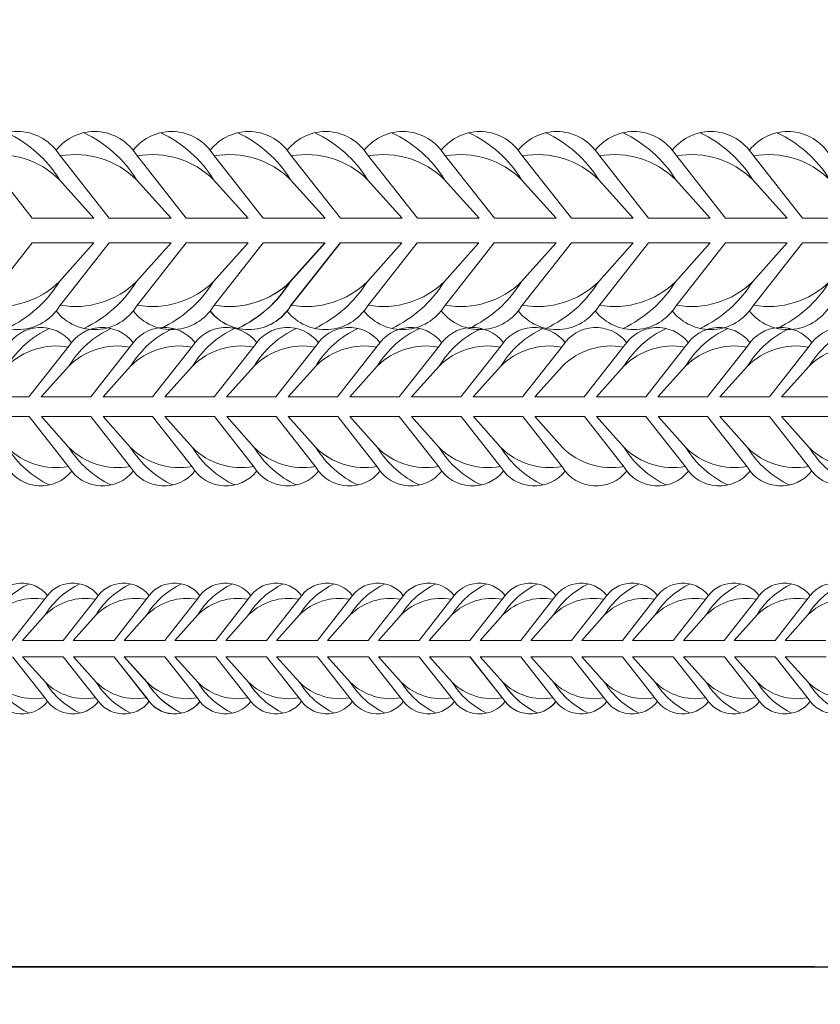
# Model space of a CAD drawing. Extents: x -764262 to 2885205, y 359641 to 616597.
# Tile 32 of 97: x 663847 to 664175, y 429376 to 429780. Entities that reach past the tile are written whole.
import ezdxf

# ---------------------------------------------------------------- set-up
doc = ezdxf.new("R2010")
doc.units = 0
doc.header["$LTSCALE"] = 50
doc.header["$MEASUREMENT"] = 0
doc.layers.get('0').update_dxf_attribs({"linetype": 'CONTINUOUS', "lineweight": 15})
doc.layers.get('DEFPOINTS').update_dxf_attribs({"linetype": 'CONTINUOUS'})
doc.layers.add('gorunus', color=11, linetype='CONTINUOUS')
doc.layers.add('MIM_DUVAR_WALL_50', color=7, linetype='CONTINUOUS', lineweight=30)
doc.styles.add('Arial straight', font='isocpeur.ttf')
doc.dimstyles.new('M 1_25', dxfattribs={"dimtxt": 200, "dimasz": 200, "dimexe": 100, "dimexo": 300, "dimgap": 50, "dimtad": 0, "dimdec": 0, "dimlfac": 0.25, "dimtxsty": 'Arial straight', "dimcen": 1, "dimdle": 100, "dimadec": 0, "dimazin": 0, "dimtfac": 1, "dimtdec": 0, "dimtmove": 0, "dimatfit": 3, "dimldrblk": 'DOTSMALL', "dimfxl": 5, "dimarcsym": 0})

# ---------------------------------------------------------------- blocks, each defined once
blk = doc.blocks.new('8нн')
for points in [[(839642.16, -188517.77), (839658.79, -188496.64, -0.519259), (839685.65, -188495.04, -0.519259)], [(839647.27, -188517.77), (839658.79, -188504.9, -0.146099), (839676.39, -188489.24, 4.502796)], [(839667.9, -188517.77), (839684.53, -188496.64, -0.519259), (839711.39, -188495.04, -0.519259)], [(839673, -188517.77), (839684.53, -188504.9, -0.146099), (839702.13, -188489.24, 4.502796)], [(839693.64, -188517.77), (839710.27, -188496.64, -0.519259), (839737.13, -188495.04, -0.519259)], [(839698.74, -188517.77), (839710.27, -188504.9, -0.146099), (839727.87, -188489.24, 4.502796)], [(839719.37, -188517.77), (839736, -188496.64, -0.519259), (839762.87, -188495.04, -0.519259)], [(839719.37, -188517.77), (839736, -188496.64, -0.519259), (839762.87, -188495.04, -0.519259)], [(839724.48, -188517.77), (839736, -188504.9, -0.146099), (839753.61, -188489.24, 4.502796)], [(839724.48, -188517.77), (839736, -188504.9, -0.146099), (839753.61, -188489.24, 4.502796)], [(839745.11, -188517.77), (839761.74, -188496.64, -0.519259), (839788.6, -188495.04, -0.519259)], [(839750.22, -188517.77), (839761.74, -188504.9, -0.146099), (839779.34, -188489.24, 4.502796)], [(839770.85, -188517.77), (839787.48, -188496.64, -0.519259), (839814.34, -188495.04, -0.519259)], [(839775.96, -188517.77), (839787.48, -188504.9, -0.146099), (839805.08, -188489.24, 4.502796)], [(839796.59, -188517.77), (839813.22, -188496.64, -0.519259), (839840.08, -188495.04, -0.519259)], [(839801.69, -188517.77), (839813.22, -188504.9, -0.146099), (839830.82, -188489.24, 4.502796)], [(839822.33, -188517.77), (839838.96, -188496.64, -0.519259), (839865.82, -188495.04, -0.519259)], [(839827.43, -188517.77), (839838.96, -188504.9, -0.146099), (839856.56, -188489.24, 4.502796)], [(839848.06, -188517.77), (839864.69, -188496.64, -0.519259), (839891.56, -188495.04, -0.519259)], [(839853.17, -188517.77), (839864.69, -188504.9, -0.146099), (839882.3, -188489.24, 4.502796)], [(839873.8, -188517.77), (839890.43, -188496.64, -0.519259), (839917.29, -188495.04, -0.519259)], [(839878.91, -188517.77), (839890.43, -188504.9, -0.146099), (839908.03, -188489.24, 4.502796)], [(839899.54, -188517.77), (839916.17, -188496.64, -0.519259), (839943.03, -188495.04, -0.519259)], [(839899.54, -188517.77), (839916.17, -188496.64, -0.519259), (839943.03, -188495.04, -0.519259)], [(839904.65, -188517.77), (839916.17, -188504.9, -0.146099), (839933.77, -188489.24, 4.502796)], [(839904.65, -188517.77), (839916.17, -188504.9, -0.146099), (839933.77, -188489.24, 4.502796)], [(839925.28, -188517.77), (839941.91, -188496.64, -0.519259), (839968.77, -188495.04, -0.519259)], [(839930.38, -188517.77), (839941.91, -188504.9, -0.146099), (839959.51, -188489.24, 4.502796)], [(839951.02, -188517.77), (839967.64, -188496.64, -0.519259), (839994.51, -188495.04, -0.519259)], [(839956.12, -188517.77), (839967.64, -188504.9, -0.146099), (839985.25, -188489.24, 4.502796)], [(839976.75, -188517.77), (839993.38, -188496.64, -0.519259), (840020.25, -188495.04, -0.519259)], [(839981.86, -188517.77), (839993.38, -188504.9, -0.146099), (840010.99, -188489.24, 4.502796)], [(840002.49, -188517.77), (840019.12, -188496.64, -0.519259), (840045.98, -188495.04, -0.519259)], [(840007.6, -188517.77), (840019.12, -188504.9, -0.146099), (840036.72, -188489.24, 4.502796)], [(840028.23, -188517.77), (840044.86, -188496.64, -0.519259), (840071.72, -188495.04, -0.519259)], [(840033.34, -188517.77), (840044.86, -188504.9, -0.146099), (840062.46, -188489.24, 4.502796)], [(840053.97, -188517.77), (840070.6, -188496.64, -0.519259), (840097.46, -188495.04, -0.519259)], [(840059.07, -188517.77), (840070.6, -188504.9, -0.146099), (840088.2, -188489.24, 4.502796)], [(839647.27, -188517.77), (839658.79, -188504.9, -0.242936), (839684.28, -188496.96, -0.242936)], [(839673, -188517.77), (839684.53, -188504.9, -0.242936), (839710.01, -188496.96, -0.242936)], [(839698.74, -188517.77), (839710.27, -188504.9, -0.242936), (839735.75, -188496.96, -0.242936)], [(839724.48, -188517.77), (839736, -188504.9, -0.242936), (839761.49, -188496.96, -0.242936)], [(839724.48, -188517.77), (839736, -188504.9, -0.242936), (839761.49, -188496.96, -0.242936)], [(839750.22, -188517.77), (839761.74, -188504.9, -0.242936), (839787.23, -188496.96, -0.242936)], [(839775.96, -188517.77), (839787.48, -188504.9, -0.242936), (839812.97, -188496.96, -0.242936)], [(839801.69, -188517.77), (839813.22, -188504.9, -0.242936), (839838.7, -188496.96, -0.242936)], [(839827.43, -188517.77), (839838.96, -188504.9, -0.242936), (839864.44, -188496.96, -0.242936)], [(839853.17, -188517.77), (839864.69, -188504.9, -0.242936), (839890.18, -188496.96, -0.242936)], [(839878.91, -188517.77), (839890.43, -188504.9, -0.242936), (839915.92, -188496.96, -0.242936)], [(839904.65, -188517.77), (839916.17, -188504.9, -0.242936), (839941.66, -188496.96, -0.242936)], [(839904.65, -188517.77), (839916.17, -188504.9, -0.242936), (839941.66, -188496.96, -0.242936)], [(839930.38, -188517.77), (839941.91, -188504.9, -0.242936), (839967.39, -188496.96, -0.242936)], [(839956.12, -188517.77), (839967.64, -188504.9, -0.242936), (839993.13, -188496.96, -0.242936)], [(839981.86, -188517.77), (839993.38, -188504.9, -0.242936), (840018.87, -188496.96, -0.242936)], [(840007.6, -188517.77), (840019.12, -188504.9, -0.242936), (840044.61, -188496.96, -0.242936)], [(840033.34, -188517.77), (840044.86, -188504.9, -0.242936), (840070.35, -188496.96, -0.242936)], [(840059.07, -188517.77), (840070.6, -188504.9, -0.242936), (840096.08, -188496.96, -0.242936)], [(839642.16, -188526.03), (839658.79, -188547.16, 0.520542), (839685.69, -188548.71, 0.520542)], [(839647.27, -188526.03), (839658.79, -188538.9, 0.243606), (839684.35, -188546.83, 0.243606)], [(839647.27, -188526.03), (839658.79, -188538.9, 0.146099), (839676.39, -188554.57, -4.502796)], [(839667.98, -188526.03), (839684.61, -188547.16, 0.519259), (839711.47, -188548.76, 0.519259)], [(839673.09, -188526.03), (839684.61, -188538.9, 0.242936), (839710.1, -188546.85, 0.242936)], [(839673.09, -188526.03), (839684.61, -188538.9, 0.146099), (839702.21, -188554.57, -4.502796)], [(839693.72, -188526.03), (839710.35, -188547.16, 0.519259), (839737.21, -188548.76, 0.519259)], [(839698.82, -188526.03), (839710.35, -188538.9, 0.242936), (839735.83, -188546.85, 0.242936)], [(839698.82, -188526.03), (839710.35, -188538.9, 0.146099), (839727.95, -188554.57, -4.502796)], [(839719.37, -188526.03), (839736, -188547.16, 0.519259), (839762.87, -188548.76, 0.519259)], [(839719.46, -188526.03), (839736.09, -188547.16, 0.519259), (839762.95, -188548.76, 0.519259)], [(839724.48, -188526.03), (839736, -188538.9, 0.242936), (839761.49, -188546.85, 0.242936)], [(839724.48, -188526.03), (839736, -188538.9, 0.146099), (839753.61, -188554.57, -4.502796)], [(839724.56, -188526.03), (839736.09, -188538.9, 0.242936), (839761.57, -188546.85, 0.242936)], [(839724.56, -188526.03), (839736.09, -188538.9, 0.146099), (839753.69, -188554.57, -4.502796)], [(839745.11, -188526.03), (839761.74, -188547.16, 0.519259), (839788.6, -188548.76, 0.519259)], [(839750.22, -188526.03), (839761.74, -188538.9, 0.242936), (839787.23, -188546.85, 0.242936)], [(839750.22, -188526.03), (839761.74, -188538.9, 0.146099), (839779.34, -188554.57, -4.502796)], [(839770.85, -188526.03), (839787.48, -188547.16, 0.519259), (839814.34, -188548.76, 0.519259)], [(839775.96, -188526.03), (839787.48, -188538.9, 0.242936), (839812.97, -188546.85, 0.242936)], [(839775.96, -188526.03), (839787.48, -188538.9, 0.146099), (839805.08, -188554.57, -4.502796)], [(839796.59, -188526.03), (839813.22, -188547.16, 0.519259), (839840.08, -188548.76, 0.519259)], [(839801.69, -188526.03), (839813.22, -188538.9, 0.242936), (839838.7, -188546.85, 0.242936)], [(839801.69, -188526.03), (839813.22, -188538.9, 0.146099), (839830.82, -188554.57, -4.502796)], [(839822.33, -188526.03), (839838.96, -188547.16, 0.520542), (839865.86, -188548.71, 0.520542)], [(839827.43, -188526.03), (839838.96, -188538.9, 0.243606), (839864.51, -188546.83, 0.243606)], [(839827.43, -188526.03), (839838.96, -188538.9, 0.146099), (839856.56, -188554.57, -4.502796)], [(839848.15, -188526.03), (839864.78, -188547.16, 0.519259), (839891.64, -188548.76, 0.519259)], [(839853.25, -188526.03), (839864.78, -188538.9, 0.242936), (839890.26, -188546.85, 0.242936)], [(839853.25, -188526.03), (839864.78, -188538.9, 0.146099), (839882.38, -188554.57, -4.502796)], [(839873.89, -188526.03), (839890.51, -188547.16, 0.519259), (839917.38, -188548.76, 0.519259)], [(839878.99, -188526.03), (839890.51, -188538.9, 0.242936), (839916, -188546.85, 0.242936)], [(839878.99, -188526.03), (839890.51, -188538.9, 0.146099), (839908.12, -188554.57, -4.502796)], [(839899.54, -188526.03), (839916.17, -188547.16, 0.519259), (839943.03, -188548.76, 0.519259)], [(839899.62, -188526.03), (839916.25, -188547.16, 0.519259), (839943.11, -188548.76, 0.519259)], [(839904.65, -188526.03), (839916.17, -188538.9, 0.242936), (839941.66, -188546.85, 0.242936)], [(839904.65, -188526.03), (839916.17, -188538.9, 0.146099), (839933.77, -188554.57, -4.502796)], [(839904.73, -188526.03), (839916.25, -188538.9, 0.242936), (839941.74, -188546.85, 0.242936)], [(839904.73, -188526.03), (839916.25, -188538.9, 0.146099), (839933.85, -188554.57, -4.502796)], [(839925.28, -188526.03), (839941.91, -188547.16, 0.519259), (839968.77, -188548.76, 0.519259)], [(839930.38, -188526.03), (839941.91, -188538.9, 0.242936), (839967.39, -188546.85, 0.242936)], [(839930.38, -188526.03), (839941.91, -188538.9, 0.146099), (839959.51, -188554.57, -4.502796)], [(839951.02, -188526.03), (839967.64, -188547.16, 0.519259), (839994.51, -188548.76, 0.519259)], [(839956.12, -188526.03), (839967.64, -188538.9, 0.242936), (839993.13, -188546.85, 0.242936)], [(839956.12, -188526.03), (839967.64, -188538.9, 0.146099), (839985.25, -188554.57, -4.502796)], [(839976.75, -188526.03), (839993.38, -188547.16, 0.519259), (840020.25, -188548.76, 0.519259)], [(839981.86, -188526.03), (839993.38, -188538.9, 0.242936), (840018.87, -188546.85, 0.242936)], [(839981.86, -188526.03), (839993.38, -188538.9, 0.146099), (840010.99, -188554.57, -4.502796)], [(840002.49, -188526.03), (840019.12, -188547.16, 0.520542), (840046.03, -188548.71, 0.520542)], [(840007.6, -188526.03), (840019.12, -188538.9, 0.243606), (840044.68, -188546.83, 0.243606)], [(840007.6, -188526.03), (840019.12, -188538.9, 0.146099), (840036.72, -188554.57, -4.502796)], [(840028.31, -188526.03), (840044.94, -188547.16, 0.519259), (840071.8, -188548.76, 0.519259)], [(840033.42, -188526.03), (840044.94, -188538.9, 0.242936), (840070.43, -188546.85, 0.242936)], [(840033.42, -188526.03), (840044.94, -188538.9, 0.146099), (840062.54, -188554.57, -4.502796)], [(840054.05, -188526.03), (840070.68, -188547.16, 0.519259), (840097.54, -188548.76, 0.519259)], [(840059.16, -188526.03), (840070.68, -188538.9, 0.242936), (840096.17, -188546.85, 0.242936)], [(840059.16, -188526.03), (840070.68, -188538.9, 0.146099), (840088.28, -188554.57, -4.502796)]]:
    blk.add_lwpolyline(points, format="xyb")
for points in [[(839673, -188517.77), (839693.64, -188517.77)], [(839698.74, -188517.77), (839719.37, -188517.77)], [(839724.48, -188517.77), (839745.11, -188517.77)], [(839750.22, -188517.77), (839770.85, -188517.77)], [(839775.96, -188517.77), (839796.59, -188517.77)], [(839801.69, -188517.77), (839822.33, -188517.77)], [(839827.43, -188517.77), (839848.06, -188517.77)], [(839853.17, -188517.77), (839873.8, -188517.77)], [(839878.91, -188517.77), (839899.54, -188517.77)], [(839904.65, -188517.77), (839925.28, -188517.77)], [(839930.38, -188517.77), (839951.02, -188517.77)], [(839956.12, -188517.77), (839976.75, -188517.77)], [(839981.86, -188517.77), (840002.49, -188517.77)], [(840007.6, -188517.77), (840028.23, -188517.77)], [(840033.34, -188517.77), (840053.97, -188517.77)], [(840059.07, -188517.77), (840079.71, -188517.77)], [(839673.09, -188526.03), (839693.72, -188526.03)], [(839698.82, -188526.03), (839719.46, -188526.03)], [(839724.56, -188526.03), (839745.2, -188526.03)], [(839750.22, -188526.03), (839770.85, -188526.03)], [(839775.96, -188526.03), (839796.59, -188526.03)], [(839801.69, -188526.03), (839822.33, -188526.03)], [(839827.43, -188526.03), (839848.15, -188526.03)], [(839853.25, -188526.03), (839873.89, -188526.03)], [(839878.99, -188526.03), (839899.62, -188526.03)], [(839904.73, -188526.03), (839925.36, -188526.03)], [(839930.38, -188526.03), (839951.02, -188526.03)], [(839956.12, -188526.03), (839976.75, -188526.03)], [(839981.86, -188526.03), (840002.49, -188526.03)], [(840007.6, -188526.03), (840028.31, -188526.03)], [(840033.42, -188526.03), (840054.05, -188526.03)], [(840059.16, -188526.03), (840079.79, -188526.03)]]:
    blk.add_lwpolyline(points)
blk = doc.blocks.new('05899')
for points in [[(835239.8, -188164.71), (835259.95, -188139.1, -0.519259), (835292.5, -188137.17, -0.519259)], [(835245.98, -188164.71), (835259.95, -188149.12, -0.146099), (835281.28, -188130.13, 4.502796)], [(835270.99, -188164.71), (835291.14, -188139.1, -0.519259), (835323.69, -188137.17, -0.519259)], [(835270.99, -188164.71), (835291.14, -188139.1, -0.519259), (835323.69, -188137.17, -0.519259)], [(835277.18, -188164.71), (835291.14, -188149.12, -0.146099), (835312.47, -188130.13, 4.502796)], [(835277.18, -188164.71), (835291.14, -188149.12, -0.146099), (835312.47, -188130.13, 4.502796)], [(835302.28, -188164.71), (835322.43, -188139.1, -0.519259), (835354.99, -188137.17, -0.519259)], [(835308.47, -188164.71), (835322.43, -188149.12, -0.146099), (835343.76, -188130.13, 4.502796)], [(835333.57, -188164.71), (835353.72, -188139.1, -0.519259), (835386.28, -188137.17, -0.519259)], [(835339.76, -188164.71), (835353.72, -188149.12, -0.146099), (835375.05, -188130.13, 4.502796)], [(835364.76, -188164.71), (835384.91, -188139.1, -0.519259), (835417.47, -188137.17, -0.519259)], [(835370.95, -188164.71), (835384.91, -188149.12, -0.146099), (835406.25, -188130.13, 4.502796)], [(835395.95, -188164.71), (835416.1, -188139.1, -0.519259), (835448.66, -188137.17, -0.519259)], [(835402.14, -188164.71), (835416.1, -188149.12, -0.146099), (835437.44, -188130.13, 4.502796)], [(835427.14, -188164.71), (835447.29, -188139.1, -0.519259), (835479.85, -188137.17, -0.519259)], [(835427.14, -188164.71), (835447.29, -188139.1, -0.519259), (835479.85, -188137.17, -0.519259)], [(835433.33, -188164.71), (835447.29, -188149.12, -0.146099), (835468.63, -188130.13, 4.502796)], [(835433.33, -188164.71), (835447.29, -188149.12, -0.146099), (835468.63, -188130.13, 4.502796)], [(835458.43, -188164.71), (835478.59, -188139.1, -0.519259), (835511.14, -188137.17, -0.519259)], [(835464.62, -188164.71), (835478.59, -188149.12, -0.146099), (835499.92, -188130.13, 4.502796)], [(835489.63, -188164.71), (835509.78, -188139.1, -0.519259), (835542.33, -188137.17, -0.519259)], [(835495.81, -188164.71), (835509.78, -188149.12, -0.146099), (835531.11, -188130.13, 4.502796)], [(835520.82, -188164.71), (835540.97, -188139.1, -0.519259), (835573.52, -188137.17, -0.519259)], [(835520.82, -188164.71), (835540.97, -188139.1, -0.519259), (835573.52, -188137.17, -0.519259)], [(835552.01, -188164.71), (835572.16, -188139.1, -0.519259), (835604.71, -188137.17, -0.519259)], [(835558.19, -188164.71), (835572.16, -188149.12, -0.146099), (835593.49, -188130.13, 4.502796)], [(835583.2, -188164.71), (835603.35, -188139.1, -0.519259), (835635.9, -188137.17, -0.519259)], [(835583.2, -188164.71), (835603.35, -188139.1, -0.519259), (835635.9, -188137.17, -0.519259)], [(835589.38, -188164.71), (835603.35, -188149.12, -0.146099), (835624.68, -188130.13, 4.502796)], [(835589.38, -188164.71), (835603.35, -188149.12, -0.146099), (835624.68, -188130.13, 4.502796)], [(835614.49, -188164.71), (835634.64, -188139.1, -0.519259), (835667.19, -188137.17, -0.519259)], [(835620.68, -188164.71), (835634.64, -188149.12, -0.146099), (835655.97, -188130.13, 4.502796)], [(835645.78, -188164.71), (835665.93, -188139.1, -0.519259), (835698.49, -188137.17, -0.519259)], [(835651.97, -188164.71), (835665.93, -188149.12, -0.146099), (835687.26, -188130.13, 4.502796)], [(835245.98, -188164.71), (835259.95, -188149.12, -0.242936), (835290.84, -188139.49, -0.242936)], [(835277.18, -188164.71), (835291.14, -188149.12, -0.242936), (835322.03, -188139.49, -0.242936)], [(835277.18, -188164.71), (835291.14, -188149.12, -0.242936), (835322.03, -188139.49, -0.242936)], [(835308.47, -188164.71), (835322.43, -188149.12, -0.242936), (835353.32, -188139.49, -0.242936)], [(835339.76, -188164.71), (835353.72, -188149.12, -0.242936), (835384.61, -188139.49, -0.242936)], [(835370.95, -188164.71), (835384.91, -188149.12, -0.242936), (835415.8, -188139.49, -0.242936)], [(835402.14, -188164.71), (835416.1, -188149.12, -0.242936), (835446.99, -188139.49, -0.242936)], [(835433.33, -188164.71), (835447.29, -188149.12, -0.242936), (835478.18, -188139.49, -0.242936)], [(835433.33, -188164.71), (835447.29, -188149.12, -0.242936), (835478.18, -188139.49, -0.242936)], [(835464.62, -188164.71), (835478.59, -188149.12, -0.242936), (835509.47, -188139.49, -0.242936)], [(835495.81, -188164.71), (835509.78, -188149.12, -0.242936), (835540.66, -188139.49, -0.242936)], [(835527, -188164.71), (835540.97, -188149.12, -0.242936), (835571.85, -188139.49, -0.242936)], [(835558.19, -188164.71), (835572.16, -188149.12, -0.242936), (835603.04, -188139.49, -0.242936)], [(835589.38, -188164.71), (835603.35, -188149.12, -0.242936), (835634.24, -188139.49, -0.242936)], [(835589.38, -188164.71), (835603.35, -188149.12, -0.242936), (835634.24, -188139.49, -0.242936)], [(835620.68, -188164.71), (835634.64, -188149.12, -0.242936), (835665.53, -188139.49, -0.242936)], [(835651.97, -188164.71), (835665.93, -188149.12, -0.242936), (835696.82, -188139.49, -0.242936)], [(835239.9, -188174.72), (835260.05, -188200.33, 0.519259), (835292.6, -188202.27, 0.519259)], [(835246.08, -188174.72), (835260.05, -188190.32, 0.242936), (835290.94, -188199.94, 0.242936)], [(835246.08, -188174.72), (835260.05, -188190.32, 0.146099), (835281.38, -188209.3, -4.502796)], [(835271.09, -188174.72), (835291.24, -188200.33, 0.519259), (835323.79, -188202.27, 0.519259)], [(835271.09, -188174.72), (835291.24, -188200.33, 0.519259), (835323.79, -188202.27, 0.519259)], [(835277.28, -188174.72), (835291.24, -188190.32, 0.242936), (835322.13, -188199.94, 0.242936)], [(835277.28, -188174.72), (835291.24, -188190.32, 0.146099), (835312.57, -188209.3, -4.502796)], [(835277.28, -188174.72), (835291.24, -188190.32, 0.242936), (835322.13, -188199.94, 0.242936)], [(835277.28, -188174.72), (835291.24, -188190.32, 0.146099), (835312.57, -188209.3, -4.502796)], [(835302.28, -188174.72), (835322.43, -188200.33, 0.520542), (835355.04, -188202.21, 0.520542)], [(835308.47, -188174.72), (835322.43, -188190.32, 0.243606), (835353.41, -188199.93, 0.243606)], [(835308.47, -188174.72), (835322.43, -188190.32, 0.146099), (835343.76, -188209.3, -4.502796)], [(835333.57, -188174.72), (835353.72, -188200.33, 0.520542), (835386.33, -188202.21, 0.520542)], [(835339.76, -188174.72), (835353.72, -188190.32, 0.243606), (835384.7, -188199.93, 0.243606)], [(835339.76, -188174.72), (835353.72, -188190.32, 0.146099), (835375.05, -188209.3, -4.502796)], [(835364.86, -188174.72), (835385.01, -188200.33, 0.519259), (835417.57, -188202.27, 0.519259)], [(835371.05, -188174.72), (835385.01, -188190.32, 0.242936), (835415.9, -188199.94, 0.242936)], [(835371.05, -188174.72), (835385.01, -188190.32, 0.146099), (835406.35, -188209.3, -4.502796)], [(835396.05, -188174.72), (835416.2, -188200.33, 0.519259), (835448.76, -188202.27, 0.519259)], [(835402.24, -188174.72), (835416.2, -188190.32, 0.242936), (835447.09, -188199.94, 0.242936)], [(835402.24, -188174.72), (835416.2, -188190.32, 0.146099), (835437.54, -188209.3, -4.502796)], [(835427.24, -188174.72), (835447.39, -188200.33, 0.519259), (835479.95, -188202.27, 0.519259)], [(835427.24, -188174.72), (835447.39, -188200.33, 0.519259), (835479.95, -188202.27, 0.519259)], [(835433.43, -188174.72), (835447.39, -188190.32, 0.242936), (835478.28, -188199.94, 0.242936)], [(835433.43, -188174.72), (835447.39, -188190.32, 0.146099), (835468.73, -188209.3, -4.502796)], [(835433.43, -188174.72), (835447.39, -188190.32, 0.242936), (835478.28, -188199.94, 0.242936)], [(835433.43, -188174.72), (835447.39, -188190.32, 0.146099), (835468.73, -188209.3, -4.502796)], [(835458.43, -188174.72), (835478.59, -188200.33, 0.520542), (835511.19, -188202.21, 0.520542)], [(835464.62, -188174.72), (835478.59, -188190.32, 0.243606), (835509.56, -188199.93, 0.243606)], [(835464.62, -188174.72), (835478.59, -188190.32, 0.146099), (835499.92, -188209.3, -4.502796)], [(835489.73, -188174.72), (835509.88, -188200.33, 0.519259), (835542.43, -188202.27, 0.519259)], [(835495.91, -188174.72), (835509.88, -188190.32, 0.242936), (835540.76, -188199.94, 0.242936)], [(835495.91, -188174.72), (835509.88, -188190.32, 0.146099), (835531.21, -188209.3, -4.502796)], [(835520.92, -188174.72), (835541.07, -188200.33, 0.519259), (835573.62, -188202.27, 0.519259)], [(835520.92, -188174.72), (835541.07, -188200.33, 0.519259), (835573.62, -188202.27, 0.519259)], [(835527.1, -188174.72), (835541.07, -188190.32, 0.242936), (835571.95, -188199.94, 0.242936)], [(835552.11, -188174.72), (835572.26, -188200.33, 0.519259), (835604.81, -188202.27, 0.519259)], [(835558.29, -188174.72), (835572.26, -188190.32, 0.242936), (835603.15, -188199.94, 0.242936)], [(835558.29, -188174.72), (835572.26, -188190.32, 0.146099), (835593.59, -188209.3, -4.502796)], [(835583.3, -188174.72), (835603.45, -188200.33, 0.519259), (835636, -188202.27, 0.519259)], [(835583.3, -188174.72), (835603.45, -188200.33, 0.519259), (835636, -188202.27, 0.519259)], [(835589.48, -188174.72), (835603.45, -188190.32, 0.242936), (835634.34, -188199.94, 0.242936)], [(835589.48, -188174.72), (835603.45, -188190.32, 0.146099), (835624.78, -188209.3, -4.502796)], [(835589.48, -188174.72), (835603.45, -188190.32, 0.242936), (835634.34, -188199.94, 0.242936)], [(835589.48, -188174.72), (835603.45, -188190.32, 0.146099), (835624.78, -188209.3, -4.502796)], [(835614.49, -188174.72), (835634.64, -188200.33, 0.520542), (835667.24, -188202.21, 0.520542)], [(835620.68, -188174.72), (835634.64, -188190.32, 0.243606), (835665.61, -188199.93, 0.243606)], [(835620.68, -188174.72), (835634.64, -188190.32, 0.146099), (835655.97, -188209.3, -4.502796)], [(835645.78, -188174.72), (835665.93, -188200.33, 0.520542), (835698.54, -188202.21, 0.520542)], [(835651.97, -188174.72), (835665.93, -188190.32, 0.243606), (835696.91, -188199.93, 0.243606)], [(835651.97, -188174.72), (835665.93, -188190.32, 0.146099), (835687.26, -188209.3, -4.502796)]]:
    blk.add_lwpolyline(points, format="xyb")
for points in [[(835245.98, -188164.71), (835270.99, -188164.71)], [(835277.18, -188164.71), (835302.18, -188164.71)], [(835277.18, -188164.71), (835302.18, -188164.71)], [(835308.47, -188164.71), (835333.47, -188164.71)], [(835339.76, -188164.71), (835364.76, -188164.71)], [(835370.95, -188164.71), (835395.95, -188164.71)], [(835402.14, -188164.71), (835427.14, -188164.71)], [(835433.33, -188164.71), (835458.33, -188164.71)], [(835433.33, -188164.71), (835458.33, -188164.71)], [(835464.62, -188164.71), (835489.63, -188164.71)], [(835495.81, -188164.71), (835520.82, -188164.71)], [(835527, -188164.71), (835552.01, -188164.71)], [(835558.19, -188164.71), (835583.2, -188164.71)], [(835589.38, -188164.71), (835614.39, -188164.71)], [(835589.38, -188164.71), (835614.39, -188164.71)], [(835620.68, -188164.71), (835645.68, -188164.71)], [(835651.97, -188164.71), (835676.97, -188164.71)], [(835246.08, -188174.72), (835271.09, -188174.72)], [(835277.28, -188174.72), (835302.28, -188174.72)], [(835277.28, -188174.72), (835302.28, -188174.72)], [(835308.47, -188174.72), (835333.57, -188174.72)], [(835339.76, -188174.72), (835364.86, -188174.72)], [(835371.05, -188174.72), (835396.05, -188174.72)], [(835402.24, -188174.72), (835427.24, -188174.72)], [(835433.43, -188174.72), (835458.43, -188174.72)], [(835433.43, -188174.72), (835458.43, -188174.72)], [(835464.62, -188174.72), (835489.73, -188174.72)], [(835495.91, -188174.72), (835520.92, -188174.72)], [(835527.1, -188174.72), (835552.11, -188174.72)], [(835558.29, -188174.72), (835583.3, -188174.72)], [(835589.48, -188174.72), (835614.49, -188174.72)], [(835589.48, -188174.72), (835614.49, -188174.72)], [(835620.68, -188174.72), (835645.78, -188174.72)], [(835651.97, -188174.72), (835677.07, -188174.72)]]:
    blk.add_lwpolyline(points)
blk = doc.blocks.new('*D681')
at = {"color": 0, "lineweight": -2, "transparency": 16777216}
for p, q in [((662876.67, 430711.62), (662876.67, 428679.05)), ((664172.67, 428902.51), (664172.67, 428679.05)), ((663076.67, 428779.05), (663274.67, 428779.05)), ((663972.67, 428779.05), (663774.67, 428779.05))]:
    blk.add_line(p, q, dxfattribs=at)
at = {"color": 0, "transparency": 16777216}
for points in [[(663076.67, 428812.39), (663076.67, 428745.72), (662876.67, 428779.05)], [(663972.67, 428812.39), (663972.67, 428745.72), (664172.67, 428779.05)]]:
    blk.add_solid(points, dxfattribs=at)
at = {"layer": 'DEFPOINTS', "color": 0, "transparency": 16777216}
for p in [(662876.67, 431011.62), (664172.67, 429202.51), (664172.67, 428779.05)]:
    blk.add_point(p, dxfattribs=at)
at = {"color": 0, "transparency": 16777216, "insert": (663524.67, 428779.05), "char_height": 200, "attachment_point": 5, "style": 'Arial straight'}
blk.add_mtext('400', dxfattribs=at)
blk = doc.blocks.new('_DotSmall')
at = {"color": 0, "linetype": 'ByBlock', "const_width": 0.5}
blk.add_lwpolyline([(-0.0625, 0, 1), (0.0625, 0, 1)], format="xyb", close=True, dxfattribs=at)

msp = doc.modelspace()

# ---------------------------------------------------------------- linework, layer by layer
for points in [[(663851.826, 429698.457), (663831.422, 429724.384, 0.5192585), (663798.461, 429726.348, 0.5192585)], [(663883.406, 429698.457), (663863.003, 429724.384, 0.5192585), (663830.042, 429726.348, 0.5192585)], [(663877.143, 429698.457), (663863.003, 429714.246, 0.1460986), (663841.404, 429733.468, -4.5027961)], [(663914.987, 429698.457), (663894.584, 429724.384, 0.5192585), (663861.622, 429726.348, 0.5192585)], [(663908.723, 429698.457), (663894.584, 429714.246, 0.1460986), (663872.985, 429733.468, -4.5027961)], [(663946.568, 429698.457), (663926.165, 429724.384, 0.5192585), (663893.203, 429726.348, 0.5192585)], [(663940.304, 429698.457), (663926.165, 429714.246, 0.1460986), (663904.565, 429733.468, -4.5027961)], [(663978.149, 429698.457), (663957.745, 429724.384, 0.5192585), (663924.784, 429726.348, 0.5192585)], [(663978.149, 429698.457), (663957.745, 429724.384, 0.5192585), (663924.784, 429726.348, 0.5192585)], [(663971.885, 429698.457), (663957.745, 429714.246, 0.1460986), (663936.146, 429733.468, -4.5027961)], [(663971.885, 429698.457), (663957.745, 429714.246, 0.1460986), (663936.146, 429733.468, -4.5027961)], [(664009.729, 429698.457), (663989.326, 429724.384, 0.5192585), (663956.365, 429726.348, 0.5192585)], [(664003.466, 429698.457), (663989.326, 429714.246, 0.1460986), (663967.727, 429733.468, -4.5027961)], [(664041.31, 429698.457), (664020.907, 429724.384, 0.5192585), (663987.945, 429726.348, 0.5192585)], [(664035.046, 429698.457), (664020.907, 429714.246, 0.1460986), (663999.308, 429733.468, -4.5027961)], [(664072.891, 429698.457), (664052.488, 429724.384, 0.5192585), (664019.526, 429726.348, 0.5192585)], [(664066.627, 429698.457), (664052.488, 429714.246, 0.1460986), (664030.888, 429733.468, -4.5027961)], [(664104.472, 429698.457), (664084.068, 429724.384, 0.5192585), (664051.107, 429726.348, 0.5192585)], [(664098.208, 429698.457), (664084.068, 429714.246, 0.1460986), (664062.469, 429733.468, -4.5027961)], [(664136.052, 429698.457), (664115.649, 429724.384, 0.5192585), (664082.688, 429726.348, 0.5192585)], [(664136.052, 429698.457), (664115.649, 429724.384, 0.5192585), (664082.688, 429726.348, 0.5192585)], [(664129.789, 429698.457), (664115.649, 429714.246, 0.1460986), (664094.05, 429733.468, -4.5027961)], [(664167.633, 429698.457), (664147.23, 429724.384, 0.5192585), (664114.268, 429726.348, 0.5192585)], [(664161.369, 429698.457), (664147.23, 429714.246, 0.1460986), (664125.631, 429733.468, -4.5027961)], [(664199.214, 429698.457), (664178.811, 429724.384, 0.5192585), (664145.849, 429726.348, 0.5192585)], [(664192.95, 429698.457), (664178.811, 429714.246, 0.1460986), (664157.211, 429733.468, -4.5027961)], [(663877.143, 429698.457), (663863.003, 429714.246, 0.2429363), (663831.73, 429723.993, 0.2429363)], [(663908.723, 429698.457), (663894.584, 429714.246, 0.2429363), (663863.311, 429723.993, 0.2429363)], [(663940.304, 429698.457), (663926.165, 429714.246, 0.2429363), (663894.892, 429723.993, 0.2429363)], [(663971.885, 429698.457), (663957.745, 429714.246, 0.2429363), (663926.473, 429723.993, 0.2429363)], [(663971.885, 429698.457), (663957.745, 429714.246, 0.2429363), (663926.473, 429723.993, 0.2429363)], [(664003.466, 429698.457), (663989.326, 429714.246, 0.2429363), (663958.053, 429723.993, 0.2429363)], [(664035.046, 429698.457), (664020.907, 429714.246, 0.2429363), (663989.634, 429723.993, 0.2429363)], [(664066.627, 429698.457), (664052.488, 429714.246, 0.2429363), (664021.215, 429723.993, 0.2429363)], [(664098.208, 429698.457), (664084.068, 429714.246, 0.2429363), (664052.796, 429723.993, 0.2429363)], [(664129.789, 429698.457), (664115.649, 429714.246, 0.2429363), (664084.376, 429723.993, 0.2429363)], [(664161.369, 429698.457), (664147.23, 429714.246, 0.2429363), (664115.957, 429723.993, 0.2429363)], [(664192.95, 429698.457), (664178.811, 429714.246, 0.2429363), (664147.538, 429723.993, 0.2429363)], [(663851.826, 429688.319), (663831.422, 429662.392, -0.5205423), (663798.41, 429660.493, -0.5205423)], [(663883.406, 429688.319), (663863.003, 429662.392, -0.5192585), (663830.042, 429660.429, -0.5192585)], [(663877.143, 429688.319), (663863.003, 429672.531, -0.2429363), (663831.73, 429662.784, -0.2429363)], [(663877.143, 429688.319), (663863.003, 429672.531, -0.1460986), (663841.404, 429653.309, 4.5027961)], [(663914.987, 429688.319), (663894.584, 429662.392, -0.5192585), (663861.622, 429660.429, -0.5192585)], [(663908.723, 429688.319), (663894.584, 429672.531, -0.2429363), (663863.311, 429662.784, -0.2429363)], [(663908.723, 429688.319), (663894.584, 429672.531, -0.1460986), (663872.985, 429653.309, 4.5027961)], [(663946.568, 429688.319), (663926.165, 429662.392, -0.5192585), (663893.203, 429660.429, -0.5192585)], [(663940.304, 429688.319), (663926.165, 429672.531, -0.2429363), (663894.892, 429662.784, -0.2429363)], [(663940.304, 429688.319), (663926.165, 429672.531, -0.1460986), (663904.565, 429653.309, 4.5027961)], [(663978.047, 429688.319), (663957.644, 429662.392, -0.5192585), (663924.682, 429660.429, -0.5192585)], [(663978.149, 429688.319), (663957.745, 429662.392, -0.5192585), (663924.784, 429660.429, -0.5192585)], [(663971.783, 429688.319), (663957.644, 429672.531, -0.2429363), (663926.371, 429662.784, -0.2429363)], [(663971.885, 429688.319), (663957.745, 429672.531, -0.2429363), (663926.473, 429662.784, -0.2429363)], [(663971.783, 429688.319), (663957.644, 429672.531, -0.1460986), (663936.045, 429653.309, 4.5027961)], [(663971.885, 429688.319), (663957.745, 429672.531, -0.1460986), (663936.146, 429653.309, 4.5027961)], [(664009.628, 429688.319), (663989.225, 429662.392, -0.5192585), (663956.263, 429660.429, -0.5192585)], [(664003.364, 429688.319), (663989.225, 429672.531, -0.2429363), (663957.952, 429662.784, -0.2429363)], [(664003.364, 429688.319), (663989.225, 429672.531, -0.1460986), (663967.625, 429653.309, 4.5027961)], [(664041.209, 429688.319), (664020.805, 429662.392, -0.5192585), (663987.844, 429660.429, -0.5192585)], [(664034.945, 429688.319), (664020.805, 429672.531, -0.2429363), (663989.533, 429662.784, -0.2429363)], [(664034.945, 429688.319), (664020.805, 429672.531, -0.1460986), (663999.206, 429653.309, 4.5027961)], [(664072.891, 429688.319), (664052.488, 429662.392, -0.5205423), (664019.475, 429660.493, -0.5205423)], [(664066.627, 429688.319), (664052.488, 429672.531, -0.2436065), (664021.126, 429662.799, -0.2436065)], [(664066.627, 429688.319), (664052.488, 429672.531, -0.1460986), (664030.888, 429653.309, 4.5027961)], [(664104.472, 429688.319), (664084.068, 429662.392, -0.5192585), (664051.107, 429660.429, -0.5192585)], [(664098.208, 429688.319), (664084.068, 429672.531, -0.2429363), (664052.796, 429662.784, -0.2429363)], [(664098.208, 429688.319), (664084.068, 429672.531, -0.1460986), (664062.469, 429653.309, 4.5027961)], [(664136.052, 429688.319), (664115.649, 429662.392, -0.5192585), (664082.688, 429660.429, -0.5192585)], [(664136.052, 429688.319), (664115.649, 429662.392, -0.5192585), (664082.688, 429660.429, -0.5192585)], [(664129.789, 429688.319), (664115.649, 429672.531, -0.2429363), (664084.376, 429662.784, -0.2429363)], [(664129.789, 429688.319), (664115.649, 429672.531, -0.1460986), (664094.05, 429653.309, 4.5027961)], [(664167.633, 429688.319), (664147.23, 429662.392, -0.5192585), (664114.268, 429660.429, -0.5192585)], [(664161.369, 429688.319), (664147.23, 429672.531, -0.2429363), (664115.957, 429662.784, -0.2429363)], [(664161.369, 429688.319), (664147.23, 429672.531, -0.1460986), (664125.631, 429653.309, 4.5027961)], [(664199.214, 429688.319), (664178.811, 429662.392, -0.5192585), (664145.849, 429660.429, -0.5192585)], [(664192.95, 429688.319), (664178.811, 429672.531, -0.2429363), (664147.538, 429662.784, -0.2429363)], [(664192.95, 429688.319), (664178.811, 429672.531, -0.1460986), (664157.211, 429653.309, 4.5027961)]]:
    msp.add_lwpolyline(points, format="xyb")
for points in [[(663877.143, 429698.457), (663851.826, 429698.457)], [(663908.723, 429698.457), (663883.406, 429698.457)], [(663940.304, 429698.457), (663914.987, 429698.457)], [(663971.885, 429698.457), (663946.568, 429698.457)], [(664003.466, 429698.457), (663978.149, 429698.457)], [(664035.046, 429698.457), (664009.729, 429698.457)], [(664066.627, 429698.457), (664041.31, 429698.457)], [(664098.208, 429698.457), (664072.891, 429698.457)], [(664129.789, 429698.457), (664104.472, 429698.457)], [(664161.369, 429698.457), (664136.052, 429698.457)], [(664192.95, 429698.457), (664167.633, 429698.457)], [(663877.143, 429688.319), (663851.826, 429688.319)], [(663908.723, 429688.319), (663883.406, 429688.319)], [(663940.304, 429688.319), (663914.987, 429688.319)], [(663971.783, 429688.319), (663946.466, 429688.319)], [(664003.364, 429688.319), (663978.047, 429688.319)], [(664034.945, 429688.319), (664009.628, 429688.319)], [(664066.627, 429688.319), (664041.209, 429688.319)], [(664098.208, 429688.319), (664072.891, 429688.319)], [(664129.789, 429688.319), (664104.472, 429688.319)], [(664161.369, 429688.319), (664136.052, 429688.319)], [(664192.95, 429688.319), (664167.633, 429688.319)]]:
    msp.add_lwpolyline(points)
at = {"layer": 'gorunus', "color": 0}
msp.add_line((664172.668, 429391.617), (662552.668, 429391.617), dxfattribs=at)
at = {"layer": 'MIM_DUVAR_WALL_50', "color": 0}
msp.add_line((662876.668, 429391.617), (669262.253, 429391.617), dxfattribs=at)

# ---------------------------------------------------------------- block references
at = {"xscale": 0.81, "yscale": 0.81, "zscale": 0.81}
for name, p in [('05899', (-12719.007, 582038.649)), ('8нн', (-16287.339, 582224.84))]:
    msp.add_blockref(name, p, dxfattribs=at)

# ---------------------------------------------------------------- dimensions: what is measured, and where the dimension line sits
dim = msp.add_linear_dim(base=(664172.668, 428779.054), p1=(662876.668, 431011.617), p2=(664172.668, 429202.512), text='400', dimstyle='M 1_25')
dim.commit()
dim.dimension.update_dxf_attribs({"geometry": '*D681', "text_midpoint": (663524.668, 428779.054)})

doc.saveas('drawing.dxf')
